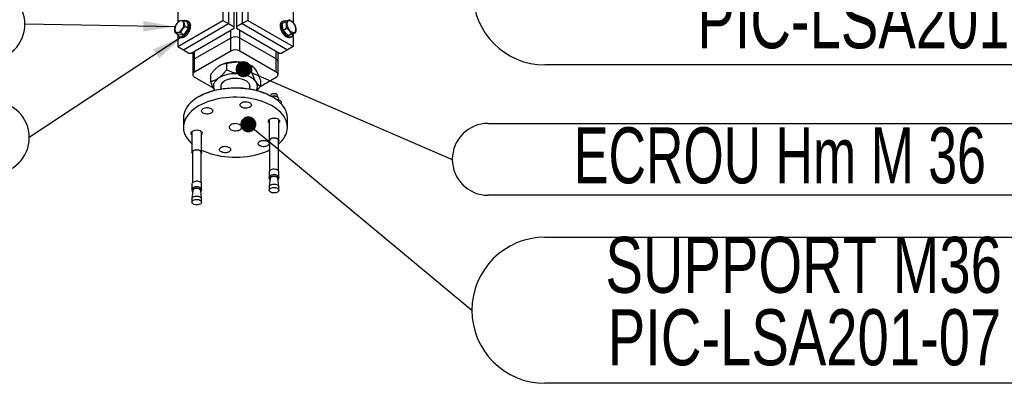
# Model space of a CAD drawing. Header units: millimetres. Extents: x 5 to 589, y 5 to 415.
# Tile 50 of 74: x 432 to 494, y 246 to 268. Entities that reach past the tile are written whole.
import ezdxf

# ---------------------------------------------------------------- set-up
doc = ezdxf.new("R2010")
doc.units = ezdxf.units.MM
doc.layers.add('NOTES', color=6, linetype='Continuous')
doc.layers.add('TRAIT-FORT', color=4, linetype='Continuous', lineweight=25)
doc.styles.add('SLDTEXTSTYLE0', font='TXT', dxfattribs={"width": 0.75})
doc.styles.add('SLDTEXTSTYLE6', font='TXT', dxfattribs={"width": 0.692308})
doc.dimstyles.new('SLDDIMSTYLE4', dxfattribs={"dimtxt": 0.18, "dimasz": 1, "dimexe": 0, "dimexo": 0.0625, "dimgap": 0, "dimtad": 0, "dimtih": 1, "dimtoh": 1, "dimdec": 0, "dimrnd": 1e-09, "dimzin": 0, "dimdsep": 46, "dimtxsty": 'Standard', "dimblk1": 'DOT', "dimblk2": 'DOT', "dimsah": 1, "dimcen": 0.09, "dimadec": 0, "dimazin": 0, "dimtfac": 1, "dimtdec": 0, "dimtofl": 0, "dimtmove": 0, "dimatfit": 3, "dimldrblk": 'DOT', "dimfxl": 1, "dimfrac": 2, "dimtolj": 1, "dimtzin": 0, "dimarcsym": 0})
doc.dimstyles.new('SLDDIMSTYLE5', dxfattribs={"dimtxt": 0.18, "dimasz": 2, "dimexe": 0, "dimexo": 0.0625, "dimgap": 0, "dimtad": 0, "dimtih": 1, "dimtoh": 1, "dimdec": 0, "dimrnd": 1e-09, "dimzin": 0, "dimdsep": 46, "dimtxsty": 'Standard', "dimsah": 1, "dimcen": 0.09, "dimadec": 0, "dimazin": 0, "dimtfac": 2, "dimtdec": 0, "dimtofl": 0, "dimtmove": 0, "dimatfit": 3, "dimfxl": 1, "dimfrac": 2, "dimtolj": 1, "dimtzin": 0, "dimarcsym": 0})

# ---------------------------------------------------------------- blocks, each defined once
blk = doc.blocks.new('SW_NOTE_16')
at = {"layer": 'NOTES', "color": 0}
for p, q in [((4.564, 4.564), (36.989, 4.564)), ((36.989, -4.564), (4.564, -4.564))]:
    blk.add_line(p, q, dxfattribs=at)
for centre, start, end in [((4.564, 0), 90, 270), ((36.989, 0), 270, 90)]:
    blk.add_arc(centre, 4.564, start, end, dxfattribs=at)
at = {"layer": 'NOTES', "color": 0, "char_height": 3.5, "attachment_point": 2, "style": 'SLDTEXTSTYLE0'}
for s, insert in [('SUPPORT M36', (20.73, 4.587)), ('PIC-LSA201-07', (20.783, 0.062))]:
    blk.add_mtext(s, dxfattribs=dict(at, insert=insert))
blk = doc.blocks.new('_Dot')
at = {"color": 0, "linetype": 'ByBlock', "lineweight": -2}
blk.add_line((-0.5, 0), (-1, 0), dxfattribs=at)
at = {"color": 0, "linetype": 'ByBlock', "const_width": 0.5}
blk.add_lwpolyline([(-0.25, 0, 1), (0.25, 0, 1)], format="xyb", close=True, dxfattribs=at)
blk = doc.blocks.new('SW_NOTE_17')
at = {"layer": 'NOTES', "color": 0}
for p, q in [((2.248, 2.248), (38.896, 2.248)), ((38.896, -2.248), (2.248, -2.248))]:
    blk.add_line(p, q, dxfattribs=at)
for centre, start, end in [((2.248, 0), 90, 270), ((38.896, 0), 270, 90)]:
    blk.add_arc(centre, 2.248, start, end, dxfattribs=at)
at = {"layer": 'NOTES', "color": 0, "insert": (20.472, 1.999), "char_height": 3.5, "attachment_point": 2, "style": 'SLDTEXTSTYLE6'}
blk.add_mtext('ECROU Hm M 36', dxfattribs=at)
blk = doc.blocks.new('SW_NOTE_18')
at = {"layer": 'NOTES', "color": 0}
for p, q in [((0, 0), (43.597, 0)), ((43.597, -8.992), (0, -8.992))]:
    blk.add_line(p, q, dxfattribs=at)
for centre, start, end in [((0, -4.496), 90, 270), ((43.597, -4.496), 270, 90)]:
    blk.add_arc(centre, 4.496, start, end, dxfattribs=at)
at = {"layer": 'NOTES', "color": 0, "char_height": 3.5, "attachment_point": 2, "style": 'SLDTEXTSTYLE0'}
for s, insert in [('CONTREVENTEMENT', (21.579, 0.073)), ('PIC-LSA201-06', (21.81, -4.453))]:
    blk.add_mtext(s, dxfattribs=dict(at, insert=insert))
blk = doc.blocks.new('SW_NOTE_19')
at = {"layer": 'NOTES', "color": 0}
for p, q in [((-39.441, 2.248), (-2.248, 2.248)), ((-2.248, -2.248), (-39.441, -2.248))]:
    blk.add_line(p, q, dxfattribs=at)
for centre, start, end in [((-39.441, 0), 90, 270), ((-2.248, 0), 270, 90)]:
    blk.add_arc(centre, 2.248, start, end, dxfattribs=at)
at = {"layer": 'NOTES', "color": 0, "insert": (-20.82, 1.991), "char_height": 3.5, "attachment_point": 2, "style": 'SLDTEXTSTYLE0'}
blk.add_mtext('VIS H M10x30-26', dxfattribs=at)
blk = doc.blocks.new('SW_NOTE_20')
at = {"layer": 'NOTES', "color": 0}
for p, q in [((-36.58, 2.248), (-2.248, 2.248)), ((-2.248, -2.248), (-36.58, -2.248))]:
    blk.add_line(p, q, dxfattribs=at)
for centre, start, end in [((-36.58, 0), 90, 270), ((-2.248, 0), 270, 90)]:
    blk.add_arc(centre, 2.248, start, end, dxfattribs=at)
at = {"layer": 'NOTES', "color": 0, "insert": (-19.647, 2.011), "char_height": 3.5, "attachment_point": 2, "style": 'SLDTEXTSTYLE0'}
blk.add_mtext('RONDELLE M 10', dxfattribs=at)

msp = doc.modelspace()

# ---------------------------------------------------------------- linework, layer by layer
at = {"layer": 'TRAIT-FORT', "color": 4, "linetype": 'Continuous', "lineweight": 25}
for p, q in [((445.138, 277.159), (445.138, 268.177)), ((445.492, 276.955), (445.492, 267.973)), ((446.34, 276.955), (446.34, 267.973)), ((446.694, 277.159), (446.694, 268.177)), ((445.845, 267.769), (445.845, 276.751)), ((445.987, 276.751), (445.987, 267.769)), ((442.31, 270.053), (442.31, 268.041)), ((449.522, 270.053), (449.522, 268.037)), ((442.31, 266.544), (445.138, 268.177)), ((442.664, 266.34), (445.492, 267.973)), ((442.706, 267.274), (442.983, 267.675)), ((442.94, 268.048), (442.728, 268.17)), ((442.983, 267.675), (442.771, 267.798)), ((443.009, 268.082), (442.938, 268.123)), ((442.983, 267.675), (442.94, 268.048)), ((443.158, 266.136), (445.845, 267.687)), ((445.138, 268.177), (445.492, 267.973)), ((445.492, 267.973), (445.845, 267.769)), ((445.845, 267.687), (445.845, 267.769)), ((446.34, 267.973), (445.987, 267.769)), ((445.987, 267.769), (445.987, 267.687)), ((445.987, 267.687), (448.674, 266.136)), ((446.694, 268.177), (446.34, 267.973)), ((446.34, 267.973), (449.169, 266.34)), ((446.694, 268.177), (449.522, 266.544)), ((448.894, 268.123), (448.823, 268.082)), ((448.849, 267.987), (449.061, 268.11)), ((448.892, 267.565), (448.849, 267.987)), ((448.892, 267.565), (449.104, 267.687)), ((442.387, 267.245), (442.175, 267.368)), ((442.31, 267.255), (442.31, 266.544)), ((442.706, 267.274), (442.387, 267.245)), ((442.389, 267.17), (442.459, 267.129)), ((442.706, 267.274), (442.494, 267.396)), ((445.633, 267.075), (443.371, 265.769)), ((445.633, 267.075), (445.633, 267.565)), ((445.633, 266.258), (445.633, 267.075)), ((446.199, 267.075), (446.199, 267.565)), ((448.462, 265.769), (446.199, 267.075)), ((446.199, 266.258), (446.199, 267.075)), ((449.212, 267.224), (448.892, 267.565)), ((449.212, 267.224), (449.424, 267.347)), ((449.212, 267.224), (449.489, 267.306)), ((449.373, 267.129), (449.444, 267.17)), ((449.489, 267.306), (449.701, 267.429)), ((449.522, 267.255), (449.522, 266.544)), ((442.31, 266.544), (442.664, 266.34)), ((449.522, 266.544), (449.169, 266.34)), ((442.664, 266.34), (443.017, 266.136)), ((443.017, 266.136), (443.158, 266.136)), ((443.253, 266.191), (443.253, 265.605)), ((443.371, 265.769), (443.371, 266.259)), ((445.633, 266.258), (443.371, 264.952)), ((448.462, 264.952), (446.199, 266.258)), ((448.462, 265.769), (448.462, 266.259)), ((448.579, 265.605), (448.579, 266.191)), ((448.674, 266.136), (448.815, 266.136)), ((449.169, 266.34), (448.815, 266.136)), ((443.253, 265.605), (443.253, 264.789)), ((443.371, 264.952), (443.371, 265.769)), ((444.944, 265.35), (444.939, 265.347)), ((445.365, 265.475), (445.365, 265.087)), ((446.986, 265.294), (446.889, 265.35)), ((446.93, 265.321), (446.93, 264.933)), ((448.462, 264.952), (448.462, 265.769)), ((448.579, 264.789), (448.579, 265.605)), ((443.371, 264.626), (444.528, 263.957)), ((444.351, 264.769), (444.351, 264.382)), ((447.46, 264.047), (448.462, 264.626)), ((445.016, 264.054), (445.016, 263.887)), ((446.816, 263.887), (446.816, 264.054)), ((447.481, 264.461), (447.481, 264.074)), ((443.653, 263.421), (443.618, 263.4)), ((448.106, 263.468), (448.106, 263.462)), ((448.19, 263.57), (448.172, 263.56)), ((448.215, 263.4), (448.179, 263.421)), ((448.49, 263.56), (448.472, 263.57)), ((448.543, 263.386), (448.49, 263.417)), ((448.556, 263.378), (448.556, 263.468)), ((448.631, 263.191), (448.631, 263.264)), ((448.783, 263.106), (448.783, 262.958)), ((442.666, 262.074), (442.666, 261.502)), ((448.031, 261.98), (448.031, 260.671)), ((448.631, 260.671), (448.631, 261.98)), ((449.166, 261.502), (449.166, 262.074)), ((443.201, 261.233), (443.201, 259.924)), ((443.801, 259.924), (443.801, 261.233)), ((448.056, 260.671), (448.056, 258.773)), ((448.606, 258.773), (448.606, 260.671)), ((443.226, 259.924), (443.226, 258.026)), ((443.776, 258.026), (443.776, 259.924)), ((448.031, 258.704), (448.031, 258.373)), ((448.631, 258.373), (448.631, 258.704)), ((443.201, 257.956), (443.201, 257.626)), ((443.801, 257.626), (443.801, 257.956)), ((448.086, 258.292), (448.032, 257.789)), ((448.056, 258.373), (448.056, 258.283)), ((448.63, 257.789), (448.576, 258.292)), ((448.606, 258.283), (448.606, 258.373)), ((443.256, 257.545), (443.202, 257.042)), ((443.226, 257.626), (443.226, 257.536)), ((443.801, 257.042), (443.747, 257.545)), ((443.776, 257.536), (443.776, 257.626)), ((448.031, 257.778), (448.031, 257.569)), ((448.631, 257.569), (448.631, 257.778)), ((443.201, 257.031), (443.201, 256.822)), ((443.801, 256.822), (443.801, 257.031))]:
    msp.add_line(p, q, dxfattribs=at)
at = {"layer": 'TRAIT-FORT', "color": 4, "linetype": 'Continuous', "lineweight": 25, "flags": 128}
for points in [[(442.133, 267.585), (442.146, 267.526), (442.172, 267.478), (442.208, 267.444), (442.253, 267.425), (442.305, 267.422), (442.362, 267.435), (442.421, 267.463), (442.481, 267.506), (442.537, 267.561), (442.588, 267.626), (442.632, 267.698), (442.666, 267.774), (442.689, 267.851), (442.7, 267.926), (442.699, 267.994), (442.686, 268.053), (442.66, 268.101), (442.624, 268.135), (442.579, 268.154), (442.527, 268.157), (442.47, 268.144), (442.411, 268.116), (442.351, 268.073), (442.295, 268.018), (442.244, 267.953), (442.2, 267.881), (442.166, 267.805), (442.143, 267.728), (442.132, 267.653), (442.133, 267.585)], [(442.292, 267.3), (442.295, 267.29), (442.323, 267.233), (442.362, 267.189), (442.411, 267.159), (442.468, 267.146), (442.531, 267.148), (442.598, 267.166), (442.668, 267.2), (442.737, 267.248), (442.804, 267.309), (442.867, 267.381), (442.923, 267.461), (442.97, 267.547), (443.008, 267.637), (443.035, 267.727), (443.049, 267.814), (443.052, 267.896), (443.042, 267.97), (443.019, 268.033), (442.986, 268.084), (442.942, 268.121), (442.889, 268.143), (442.828, 268.149), (442.778, 268.142)], [(442.459, 267.129), (442.482, 267.119), (442.538, 267.105), (442.602, 267.107), (442.669, 267.125), (442.738, 267.159), (442.808, 267.207), (442.875, 267.268), (442.937, 267.34), (442.993, 267.42), (443.041, 267.507), (443.079, 267.596), (443.105, 267.686), (443.12, 267.773), (443.123, 267.855), (443.112, 267.929), (443.09, 267.992), (443.056, 268.043), (443.012, 268.08), (443.009, 268.082)], [(448.739, 267.985), (448.718, 267.92), (448.709, 267.845), (448.713, 267.763), (448.73, 267.675), (448.758, 267.585), (448.797, 267.496), (448.845, 267.41), (448.902, 267.331), (448.965, 267.26), (449.033, 267.201), (449.102, 267.154), (449.172, 267.122), (449.239, 267.106), (449.301, 267.106), (449.357, 267.121), (449.373, 267.129)], [(448.81, 268.026), (448.789, 267.961), (448.78, 267.886), (448.784, 267.804), (448.8, 267.716), (448.828, 267.626), (448.867, 267.537), (448.916, 267.451), (448.973, 267.372), (449.036, 267.301), (449.104, 267.242), (449.173, 267.195), (449.242, 267.163), (449.309, 267.147), (449.372, 267.146), (449.428, 267.162), (449.476, 267.193), (449.513, 267.239), (449.54, 267.298), (449.551, 267.342)], [(449.133, 267.912), (449.147, 267.837), (449.172, 267.76), (449.208, 267.685), (449.253, 267.613), (449.305, 267.55), (449.362, 267.497), (449.422, 267.457), (449.481, 267.431), (449.537, 267.421), (449.589, 267.427), (449.632, 267.449), (449.666, 267.486), (449.69, 267.536), (449.701, 267.597), (449.7, 267.667), (449.686, 267.742), (449.661, 267.819), (449.625, 267.894), (449.58, 267.966), (449.527, 268.029), (449.47, 268.082), (449.411, 268.122), (449.352, 268.148), (449.295, 268.158), (449.244, 268.152), (449.201, 268.13), (449.166, 268.093), (449.143, 268.043), (449.132, 267.982), (449.133, 267.912)], [(444.858, 264.561), (444.763, 264.486), (444.684, 264.406), (444.621, 264.321), (444.576, 264.233), (444.55, 264.142), (444.541, 264.049), (444.551, 263.957), (444.58, 263.867), (444.612, 263.802)], [(446.147, 264.836), (445.988, 264.847), (445.828, 264.846), (445.67, 264.835), (445.514, 264.813), (445.364, 264.781), (445.222, 264.739), (445.089, 264.688), (444.967, 264.628), (444.858, 264.561)], [(445.016, 264.054), (445.018, 264.087), (445.035, 264.159), (445.069, 264.229), (445.119, 264.295), (445.185, 264.357), (445.265, 264.413), (445.358, 264.462), (445.462, 264.502), (445.574, 264.535), (445.694, 264.557), (445.817, 264.57), (445.942, 264.573), (446.067, 264.566), (446.189, 264.549), (446.306, 264.522), (446.415, 264.486), (446.515, 264.442), (446.602, 264.39), (446.677, 264.332), (446.736, 264.268), (446.78, 264.2), (446.807, 264.129), (446.816, 264.057), (446.816, 264.054)], [(447.206, 264.33), (447.141, 264.414), (447.061, 264.494), (446.964, 264.568), (446.854, 264.634), (446.731, 264.693), (446.597, 264.744), (446.454, 264.785), (446.303, 264.816), (446.147, 264.836)], [(449.166, 262.074), (449.165, 262.126), (449.149, 262.264), (449.116, 262.402), (449.066, 262.537), (448.998, 262.67), (448.913, 262.8), (448.812, 262.926), (448.695, 263.047), (448.563, 263.163), (448.417, 263.272), (448.256, 263.376), (448.083, 263.472), (447.899, 263.561), (447.703, 263.641), (447.498, 263.713), (447.284, 263.776), (447.062, 263.83), (446.834, 263.874), (446.602, 263.908), (446.365, 263.932), (446.126, 263.946), (445.886, 263.95), (445.646, 263.944), (445.408, 263.927), (445.172, 263.9), (444.94, 263.864), (444.714, 263.817), (444.494, 263.761), (444.283, 263.696), (444.08, 263.622), (443.887, 263.539), (443.705, 263.449), (443.535, 263.351), (443.378, 263.246), (443.235, 263.134), (443.107, 263.017), (442.994, 262.895), (442.897, 262.768), (442.816, 262.637), (442.753, 262.503), (442.706, 262.367), (442.677, 262.23), (442.666, 262.091), (442.666, 262.074)], [(443.653, 263.421), (443.653, 263.421), (443.829, 263.515), (444.016, 263.601), (444.214, 263.679), (444.421, 263.748), (444.637, 263.808), (444.859, 263.858), (445.088, 263.899), (445.321, 263.93), (445.558, 263.95), (445.797, 263.961), (446.036, 263.961), (446.274, 263.95), (446.511, 263.93), (446.744, 263.899), (446.973, 263.858), (447.196, 263.808), (447.411, 263.748), (447.619, 263.679), (447.816, 263.601), (448.004, 263.515), (448.179, 263.421), (448.179, 263.421)], [(448.606, 260.449), (448.726, 260.559), (448.839, 260.682), (448.936, 260.808), (449.016, 260.939), (449.08, 261.073), (449.126, 261.209), (449.155, 261.346), (449.166, 261.485), (449.159, 261.624), (449.135, 261.761), (449.093, 261.898), (449.034, 262.032), (448.957, 262.164), (448.865, 262.292), (448.755, 262.415), (448.631, 262.534), (448.492, 262.647), (448.338, 262.753), (448.171, 262.853), (447.992, 262.946), (447.802, 263.03), (447.601, 263.107), (447.392, 263.174), (447.174, 263.232), (446.949, 263.281), (446.719, 263.32), (446.484, 263.35), (446.246, 263.369), (446.006, 263.378), (445.766, 263.376), (445.527, 263.365), (445.29, 263.343), (445.056, 263.312), (444.827, 263.27), (444.603, 263.219), (444.387, 263.158), (444.18, 263.088), (443.982, 263.01), (443.794, 262.923), (443.618, 262.829)], [(448.445, 263.58), (448.385, 263.594), (448.322, 263.598), (448.259, 263.591), (448.202, 263.574), (448.155, 263.549), (448.123, 263.517), (448.107, 263.481), (448.106, 263.468)], [(443.618, 262.829), (443.455, 262.727), (443.305, 262.619), (443.169, 262.505), (443.048, 262.385), (442.943, 262.26), (442.854, 262.131), (442.782, 261.999), (442.727, 261.864), (442.69, 261.727), (442.67, 261.589), (442.667, 261.45), (442.683, 261.312), (442.716, 261.175), (442.767, 261.039), (442.835, 260.906), (442.919, 260.776), (443.02, 260.651), (443.137, 260.529), (443.201, 260.471)], [(444.396, 262.38), (444.335, 262.352), (444.264, 262.332), (444.188, 262.322), (444.109, 262.322), (444.033, 262.332), (443.962, 262.352), (443.901, 262.38), (443.852, 262.415), (443.818, 262.456), (443.801, 262.5), (443.801, 262.545), (443.818, 262.59), (443.852, 262.63), (443.901, 262.666), (443.962, 262.694), (444.033, 262.714), (444.109, 262.724), (444.188, 262.724), (444.264, 262.714), (444.335, 262.694), (444.396, 262.666), (444.445, 262.63), (444.479, 262.59), (444.496, 262.545), (444.496, 262.5), (444.479, 262.456), (444.445, 262.415), (444.396, 262.38)], [(446.473, 262.701), (446.4, 262.718), (446.335, 262.743), (446.282, 262.776), (446.242, 262.816), (446.219, 262.859), (446.213, 262.904), (446.225, 262.949), (446.254, 262.991), (446.298, 263.028), (446.355, 263.059), (446.423, 263.082), (446.498, 263.095), (446.576, 263.098), (446.654, 263.091), (446.727, 263.075), (446.792, 263.049), (446.845, 263.016), (446.884, 262.977), (446.907, 262.934), (446.913, 262.889), (446.901, 262.844), (446.873, 262.802), (446.829, 262.765), (446.771, 262.734), (446.703, 262.711), (446.628, 262.698), (446.55, 262.694), (446.473, 262.701)], [(445.549, 261.428), (445.585, 261.384), (445.637, 261.346), (445.702, 261.315), (445.777, 261.293), (445.858, 261.28), (445.942, 261.278), (446.025, 261.287), (446.103, 261.305), (446.172, 261.333), (446.229, 261.369), (446.271, 261.411), (446.297, 261.457), (446.305, 261.505), (446.295, 261.553), (446.267, 261.599), (446.223, 261.64), (446.164, 261.675), (446.094, 261.702), (446.016, 261.719), (445.933, 261.727), (445.849, 261.723), (445.768, 261.71), (445.694, 261.687), (445.631, 261.655), (445.581, 261.616), (445.546, 261.571), (445.529, 261.524), (445.53, 261.475), (445.549, 261.428)], [(447.993, 261.824), (447.981, 261.868), (447.987, 261.913), (448.01, 261.957), (448.049, 261.996), (448.103, 262.029), (448.167, 262.054), (448.24, 262.071), (448.318, 262.078), (448.396, 262.074), (448.471, 262.061), (448.539, 262.038), (448.596, 262.008), (448.64, 261.97), (448.669, 261.928), (448.681, 261.883), (448.675, 261.838), (448.652, 261.795), (448.631, 261.772)], [(448.031, 261.772), (448.022, 261.781), (447.993, 261.824)], [(443.201, 261.025), (443.192, 261.034), (443.163, 261.076), (443.152, 261.121), (443.157, 261.166), (443.181, 261.21), (443.22, 261.249), (443.273, 261.282), (443.338, 261.307), (443.411, 261.324), (443.488, 261.331), (443.566, 261.327), (443.641, 261.314), (443.709, 261.291), (443.767, 261.261), (443.811, 261.223), (443.839, 261.181), (443.839, 261.181)], [(445.36, 260.303), (445.433, 260.287), (445.497, 260.261), (445.551, 260.228), (445.59, 260.189), (445.613, 260.146), (445.619, 260.101), (445.607, 260.056), (445.579, 260.014), (445.534, 259.976), (445.477, 259.946), (445.409, 259.923), (445.334, 259.91), (445.256, 259.906), (445.179, 259.913), (445.106, 259.93), (445.041, 259.955), (444.988, 259.988), (444.948, 260.027), (444.925, 260.071), (444.919, 260.116), (444.931, 260.161), (444.96, 260.203), (445.004, 260.24), (445.061, 260.271), (445.129, 260.293), (445.204, 260.307), (445.282, 260.31), (445.36, 260.303)], [(447.436, 260.625), (447.498, 260.653), (447.568, 260.672), (447.645, 260.683), (447.723, 260.683), (447.8, 260.672), (447.87, 260.653), (447.931, 260.625), (447.98, 260.589), (448.014, 260.549), (448.032, 260.504), (448.032, 260.459), (448.014, 260.415), (447.98, 260.374), (447.931, 260.339), (447.87, 260.311), (447.8, 260.291), (447.723, 260.281), (447.645, 260.281), (447.568, 260.291), (447.498, 260.311), (447.436, 260.339), (447.388, 260.374), (447.354, 260.415), (447.336, 260.459), (447.336, 260.504), (447.354, 260.549), (447.388, 260.589), (447.436, 260.625)], [(448.056, 260.602), (448.035, 260.644), (448.032, 260.687), (448.048, 260.729), (448.082, 260.768), (448.132, 260.801), (448.194, 260.825), (448.264, 260.84), (448.339, 260.845), (448.413, 260.838), (448.483, 260.821)], [(448.47, 260.808), (448.404, 260.825), (448.333, 260.83), (448.261, 260.825), (448.195, 260.809), (448.138, 260.784), (448.094, 260.752), (448.066, 260.713), (448.056, 260.672), (448.056, 260.671)], [(448.483, 260.821), (448.542, 260.794), (448.589, 260.76), (448.619, 260.72), (448.631, 260.678), (448.624, 260.634), (448.606, 260.602)], [(443.226, 259.855), (443.214, 259.875), (443.202, 259.918), (443.208, 259.961), (443.234, 260.002), (443.276, 260.038), (443.332, 260.067), (443.399, 260.087), (443.472, 260.097), (443.547, 260.096), (443.619, 260.084), (443.684, 260.062), (443.738, 260.031), (443.776, 259.994), (443.797, 259.952), (443.8, 259.909), (443.784, 259.866), (443.776, 259.855)], [(443.776, 259.924), (443.767, 259.964), (443.74, 260.003), (443.697, 260.036), (443.64, 260.061), (443.574, 260.077), (443.503, 260.083), (443.432, 260.078), (443.365, 260.062), (443.308, 260.037), (443.264, 260.005), (443.236, 259.966), (443.226, 259.925), (443.226, 259.924)], [(443.801, 260.078), (443.934, 260.016), (444.129, 259.935), (444.335, 259.863), (444.549, 259.8), (444.77, 259.747), (444.998, 259.703), (445.231, 259.668), (445.467, 259.644), (445.706, 259.63), (445.946, 259.626), (446.186, 259.633), (446.425, 259.649), (446.66, 259.676), (446.892, 259.713), (447.118, 259.759), (447.338, 259.815), (447.55, 259.88), (447.753, 259.954), (447.946, 260.037), (448.056, 260.09)], [(448.483, 258.853), (448.413, 258.87), (448.339, 258.877), (448.264, 258.872), (448.194, 258.858), (448.132, 258.833), (448.082, 258.8), (448.048, 258.762), (448.032, 258.719), (448.031, 258.704)], [(448.056, 258.304), (448.035, 258.345), (448.032, 258.388), (448.048, 258.431), (448.082, 258.47), (448.132, 258.502), (448.194, 258.527), (448.264, 258.542), (448.339, 258.546), (448.413, 258.539), (448.483, 258.522)], [(448.47, 258.51), (448.404, 258.526), (448.333, 258.532), (448.261, 258.526), (448.195, 258.511), (448.138, 258.486), (448.094, 258.453), (448.066, 258.415), (448.056, 258.374), (448.056, 258.373)], [(448.078, 258.221), (448.065, 258.243), (448.056, 258.284), (448.066, 258.325), (448.094, 258.363), (448.138, 258.396), (448.195, 258.421), (448.261, 258.437), (448.333, 258.442), (448.404, 258.436), (448.47, 258.42)], [(448.455, 258.406), (448.393, 258.42), (448.327, 258.425), (448.261, 258.419), (448.2, 258.403), (448.149, 258.378), (448.111, 258.346), (448.089, 258.31), (448.086, 258.292)], [(448.47, 258.42), (448.527, 258.395), (448.57, 258.362), (448.597, 258.323), (448.606, 258.282), (448.596, 258.241), (448.584, 258.221)], [(448.483, 258.522), (448.542, 258.496), (448.589, 258.462), (448.619, 258.422), (448.631, 258.379), (448.624, 258.336), (448.606, 258.304)], [(443.801, 257.956), (443.797, 257.984), (443.776, 258.026), (443.738, 258.063), (443.684, 258.094), (443.619, 258.116), (443.547, 258.128), (443.472, 258.129), (443.399, 258.119), (443.332, 258.099), (443.276, 258.07), (443.234, 258.034), (443.208, 257.994), (443.201, 257.956)], [(443.226, 257.557), (443.214, 257.577), (443.202, 257.62), (443.208, 257.663), (443.234, 257.704), (443.276, 257.74), (443.332, 257.769), (443.399, 257.788), (443.472, 257.798), (443.547, 257.797), (443.619, 257.785), (443.684, 257.763), (443.738, 257.733), (443.776, 257.695), (443.797, 257.654), (443.8, 257.61), (443.784, 257.568), (443.776, 257.557)], [(448.031, 257.778), (448.032, 257.794), (448.048, 257.836), (448.082, 257.875), (448.132, 257.908), (448.194, 257.932), (448.264, 257.947), (448.339, 257.952), (448.413, 257.945), (448.483, 257.928)], [(448.483, 257.928), (448.542, 257.901), (448.589, 257.867), (448.619, 257.827), (448.631, 257.785), (448.631, 257.778)], [(443.201, 257.031), (443.208, 257.068), (443.234, 257.109), (443.276, 257.145), (443.332, 257.174), (443.399, 257.194), (443.472, 257.204), (443.547, 257.203), (443.619, 257.191), (443.684, 257.169), (443.738, 257.138), (443.776, 257.101), (443.797, 257.059), (443.801, 257.031)], [(443.776, 257.626), (443.767, 257.666), (443.74, 257.704), (443.697, 257.737), (443.64, 257.763), (443.574, 257.779), (443.503, 257.785), (443.432, 257.779), (443.365, 257.764), (443.308, 257.739), (443.264, 257.706), (443.236, 257.668), (443.226, 257.627), (443.226, 257.626)], [(443.248, 257.474), (443.235, 257.496), (443.226, 257.537), (443.236, 257.578), (443.264, 257.616), (443.308, 257.649), (443.365, 257.674), (443.432, 257.69), (443.503, 257.695), (443.574, 257.689), (443.64, 257.673), (443.697, 257.648), (443.74, 257.614), (443.767, 257.576), (443.776, 257.535), (443.767, 257.494), (443.754, 257.474)], [(443.747, 257.545), (443.746, 257.548), (443.732, 257.586), (443.7, 257.62), (443.653, 257.648), (443.596, 257.667), (443.531, 257.677), (443.464, 257.676), (443.4, 257.665), (443.343, 257.645), (443.298, 257.616), (443.268, 257.581), (443.256, 257.545)], [(448.483, 257.718), (448.542, 257.692), (448.589, 257.657), (448.619, 257.618), (448.631, 257.575), (448.624, 257.532), (448.599, 257.491), (448.557, 257.455), (448.501, 257.426), (448.434, 257.406), (448.361, 257.396), (448.285, 257.397), (448.213, 257.409), (448.148, 257.431), (448.095, 257.462), (448.056, 257.499), (448.035, 257.541), (448.032, 257.584), (448.048, 257.627), (448.082, 257.665), (448.132, 257.698), (448.194, 257.723), (448.264, 257.737), (448.339, 257.742), (448.413, 257.735), (448.483, 257.718)], [(443.35, 256.672), (443.29, 256.699), (443.244, 256.733), (443.214, 256.772), (443.202, 256.815), (443.208, 256.859), (443.234, 256.899), (443.276, 256.935), (443.332, 256.964), (443.399, 256.984), (443.472, 256.994), (443.547, 256.993), (443.619, 256.981), (443.684, 256.959), (443.738, 256.928), (443.776, 256.891), (443.797, 256.849), (443.8, 256.806), (443.784, 256.764), (443.75, 256.725), (443.701, 256.692), (443.639, 256.668), (443.568, 256.653), (443.493, 256.648), (443.419, 256.655), (443.35, 256.672)]]:
    msp.add_lwpolyline(points, dxfattribs=at)
at = {"layer": 'TRAIT-FORT', "color": 4, "linetype": 'Continuous', "lineweight": 25}
for centre, radius, start, end in [((448.927, 267.907), 0.204, 120.61004, 157.37402), ((449.006, 267.932), 0.217, 64.40592, 154.47663), ((445.916, 266.529), 0.615, 62.60967, 117.39033), ((445.916, 265.713), 0.615, 62.60967, 117.39033), ((443.454, 265.585), 0.201, 114.37466, 174.3052), ((445.901, 263.529), 2.058, 83.12013, 117.71774), ((446.004, 263.74), 1.837, 61.22463, 85.53534), ((448.379, 265.585), 0.201, 5.6948, 65.62534), ((443.433, 264.789), 0.175, 110.78342, 249.21658), ((448.4, 264.789), 0.175, 290.78342, 69.21658), ((446.798, 264.054), 0.491, 329.05493, 34.05854), ((448.331, 263.115), 0.341, 62.15637, 116.40071), ((448.331, 262.95), 0.488, 71.88314, 107.09411), ((448.331, 263.305), 0.301, 61.92298, 118.07702), ((448.422, 263.446), 0.136, 9.1598, 80.4345), ((448.452, 263.235), 0.181, 9.19027, 80.40404), ((443.715, 261.128), 0.135, 309.6634, 22.96706), ((448.44, 260.642), 0.169, 9.98178, 79.61252), ((448.44, 258.344), 0.169, 9.98178, 79.61252), ((448.452, 258.675), 0.181, 9.19027, 80.40404), ((448.427, 258.254), 0.154, 14.27596, 79.35534)]:
    msp.add_arc(centre, radius, start, end, dxfattribs=at)
for points, knots in [([(442.175, 267.368), (442.159, 267.421), (442.132, 267.51), (442.12, 267.623), (442.124, 267.692), (442.13, 267.73), (442.132, 267.74)], [0, 0, 0, 0, 0.385549, 0.637642, 0.896546, 1, 1, 1, 1]), ([(442.409, 268.142), (442.377, 268.112), (442.313, 268.05), (442.235, 267.949), (442.175, 267.844), (442.146, 267.775), (442.132, 267.74)], [0, 0, 0, 0, 0.2646049, 0.5349477, 0.7653431, 1, 1, 1, 1]), ([(442.409, 268.142), (442.429, 268.149), (442.469, 268.163), (442.546, 268.174), (442.634, 268.176), (442.697, 268.172), (442.728, 268.17)], [0, 0, 0, 0, 0.264605, 0.534948, 0.765343, 1, 1, 1, 1]), ([(442.494, 267.396), (442.511, 267.435), (442.544, 267.515), (442.61, 267.623), (442.687, 267.718), (442.743, 267.771), (442.771, 267.798)], [0, 0, 0, 0, 0.264605, 0.534948, 0.765343, 1, 1, 1, 1]), ([(442.771, 267.798), (442.755, 267.851), (442.728, 267.94), (442.717, 268.053), (442.72, 268.122), (442.727, 268.16), (442.728, 268.17)], [0, 0, 0, 0, 0.385549, 0.637642, 0.896546, 1, 1, 1, 1]), ([(449.338, 268.191), (449.322, 268.189), (449.289, 268.183), (449.223, 268.165), (449.145, 268.14), (449.089, 268.12), (449.061, 268.11)], [0, 0, 0, 0, 0.264605, 0.534948, 0.765343, 1, 1, 1, 1]), ([(449.104, 267.687), (449.109, 267.747), (449.118, 267.846), (449.103, 267.974), (449.082, 268.054), (449.066, 268.097), (449.061, 268.11)], [0, 0, 0, 0, 0.385549, 0.637642, 0.896546, 1, 1, 1, 1]), ([(449.424, 267.347), (449.404, 267.381), (449.363, 267.449), (449.286, 267.541), (449.198, 267.621), (449.136, 267.665), (449.104, 267.687)], [0, 0, 0, 0, 0.264605, 0.534948, 0.765343, 1, 1, 1, 1]), ([(449.338, 268.191), (449.373, 268.166), (449.445, 268.116), (449.534, 268.03), (449.605, 267.941), (449.64, 267.881), (449.658, 267.851)], [0, 0, 0, 0, 0.264605, 0.534948, 0.765343, 1, 1, 1, 1]), ([(449.701, 267.429), (449.706, 267.488), (449.715, 267.588), (449.7, 267.716), (449.679, 267.795), (449.662, 267.839), (449.658, 267.851)], [0, 0, 0, 0, 0.385549, 0.637642, 0.896546, 1, 1, 1, 1]), ([(442.494, 267.396), (442.459, 267.398), (442.387, 267.402), (442.298, 267.398), (442.227, 267.386), (442.192, 267.374), (442.175, 267.368)], [0, 0, 0, 0, 0.264605, 0.534948, 0.765343, 1, 1, 1, 1]), ([(449.424, 267.347), (449.455, 267.358), (449.52, 267.382), (449.597, 267.406), (449.658, 267.422), (449.686, 267.426), (449.701, 267.429)], [0, 0, 0, 0, 0.264605, 0.534948, 0.765343, 1, 1, 1, 1]), ([(444.858, 265.296), (444.814, 265.262), (444.725, 265.195), (444.595, 265.067), (444.47, 264.924), (444.391, 264.821), (444.351, 264.769)], [0, 0, 0, 0, 0.249578, 0.504364, 0.751047, 1, 1, 1, 1]), ([(445.365, 265.475), (445.295, 265.467), (445.19, 265.456), (445.04, 265.401), (444.94, 265.351), (444.879, 265.31), (444.858, 265.296)], [0, 0, 0, 0, 0.432046, 0.65435, 0.879654, 1, 1, 1, 1]), ([(445.365, 265.475), (445.472, 265.505), (445.634, 265.551), (445.867, 265.578), (446.02, 265.582), (446.114, 265.574), (446.147, 265.571)], [0, 0, 0, 0, 0.432046, 0.65435, 0.879654, 1, 1, 1, 1]), ([(446.147, 265.571), (446.215, 265.562), (446.353, 265.544), (446.553, 265.485), (446.747, 265.411), (446.869, 265.351), (446.93, 265.321)], [0, 0, 0, 0, 0.249578, 0.504364, 0.751047, 1, 1, 1, 1]), ([(447.206, 265.065), (447.176, 265.107), (447.116, 265.193), (447.022, 265.277), (446.962, 265.305), (446.93, 265.321)], [0, 0, 0, 0, 0.309449, 0.628417, 1, 1, 1, 1]), ([(444.351, 264.382), (444.42, 264.389), (444.526, 264.401), (444.676, 264.455), (444.776, 264.506), (444.837, 264.547), (444.858, 264.561)], [0, 0, 0, 0, 0.432046, 0.65435, 0.879654, 1, 1, 1, 1]), ([(444.858, 264.561), (444.902, 264.594), (444.991, 264.661), (445.121, 264.79), (445.246, 264.932), (445.325, 265.035), (445.365, 265.087)], [0, 0, 0, 0, 0.249578, 0.504364, 0.751047, 1, 1, 1, 1]), ([(446.147, 264.836), (446.079, 264.846), (445.942, 264.864), (445.742, 264.923), (445.548, 264.997), (445.426, 265.057), (445.365, 265.087)], [0, 0, 0, 0, 0.249578, 0.504364, 0.751047, 1, 1, 1, 1]), ([(446.93, 264.933), (446.823, 264.903), (446.66, 264.857), (446.428, 264.83), (446.274, 264.826), (446.18, 264.834), (446.147, 264.836)], [0, 0, 0, 0, 0.432046, 0.65435, 0.879654, 1, 1, 1, 1]), ([(446.93, 264.933), (446.962, 264.848), (447.022, 264.691), (447.115, 264.484), (447.175, 264.381), (447.206, 264.33)], [0, 0, 0, 0, 0.371586, 0.681601, 1, 1, 1, 1]), ([(447.481, 264.461), (447.463, 264.512), (447.413, 264.645), (447.327, 264.848), (447.252, 264.991), (447.211, 265.056), (447.206, 265.065)], [0, 0, 0, 0, 0.217408, 0.574855, 0.943175, 1, 1, 1, 1]), ([(444.351, 264.382), (444.383, 264.296), (444.443, 264.139), (444.532, 263.94), (444.589, 263.844), (444.616, 263.798)], [0, 0, 0, 0, 0.386557, 0.709063, 1, 1, 1, 1]), ([(447.206, 264.33), (447.211, 264.321), (447.251, 264.261), (447.326, 264.17), (447.412, 264.104), (447.463, 264.082), (447.481, 264.074)], [0, 0, 0, 0, 0.056824, 0.413183, 0.782596, 1, 1, 1, 1]), ([(447.481, 264.074), (447.412, 263.983), (447.336, 263.882), (447.254, 263.798), (447.246, 263.79)], [0, 0, 0, 0, 0.900232, 1, 1, 1, 1]), ([(448.558, 263.223), (448.527, 263.233), (448.489, 263.245), (448.454, 263.248), (448.449, 263.249)], [0, 0, 0, 0, 0.857509, 1, 1, 1, 1]), ([(448.783, 263.106), (448.747, 263.13), (448.674, 263.177), (448.597, 263.207), (448.558, 263.223)], [0, 0, 0, 0, 0.4932444, 1, 1, 1, 1])]:
    msp.add_open_spline(points, degree=3, knots=knots, dxfattribs=at)

# ---------------------------------------------------------------- block references
at = {"layer": 'NOTES', "color": 211}
for name, p in [('SW_NOTE_18', (465.259, 274.387)), ('SW_NOTE_19', (432.766, 267.942)), ('SW_NOTE_20', (433.038, 260.858)), ('SW_NOTE_17', (459.469, 259.496)), ('SW_NOTE_16', (460.695, 250.068))]:
    msp.add_blockref(name, p, dxfattribs=at)

# ---------------------------------------------------------------- leaders
for points, dimstyle in [([(442.157, 267.779), (432.766, 267.942)], 'SLDDIMSTYLE5'), ([(442.64, 267.185), (433.038, 260.858)], 'SLDDIMSTYLE5'), ([(446.424, 265.127), (459.469, 259.496)], 'SLDDIMSTYLE4'), ([(446.724, 261.683), (460.695, 250.068)], 'SLDDIMSTYLE4')]:
    msp.add_leader(points, dimstyle=dimstyle, dxfattribs=at)

doc.saveas('drawing.dxf')
